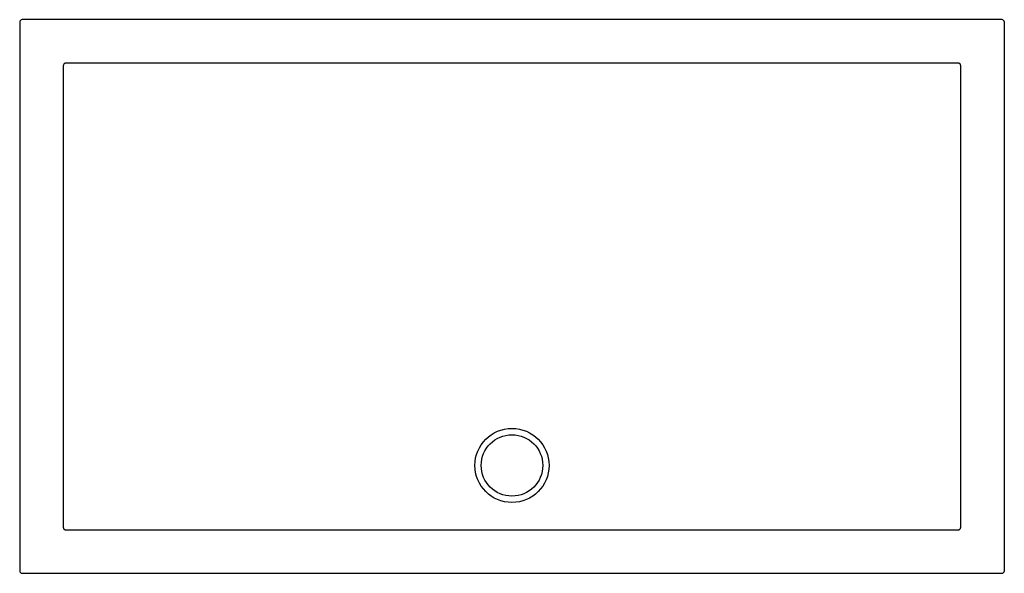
# Model space of a CAD drawing. Header units: millimetres. Extents: x 5147 to 5148.6, y 2645 to 2645.9.
import ezdxf

# ---------------------------------------------------------------- set-up
doc = ezdxf.new("R2010")
doc.units = ezdxf.units.MM
doc.layers.add('SANINDUSA', color=3, linetype='Continuous')

msp = doc.modelspace()

# ---------------------------------------------------------------- linework, layer by layer
at = {"layer": 'SANINDUSA'}
for p, q in [((5147.0003, 2645.8978), (5147.0003, 2645.0046)), ((5148.5976, 2645.9018), (5147.0043, 2645.9018)), ((5148.6016, 2645.0046), (5148.6016, 2645.8978)), ((5147.0043, 2645.0006), (5148.5976, 2645.0006))]:
    msp.add_line(p, q, dxfattribs=at)
at = {"layer": 'SANINDUSA', "flags": 128}
for points in [[(5148.5255, 2645.8308), (5148.5175, 2645.8308), (5148.4855, 2645.8308), (5148.3575, 2645.8308), (5147.8009, 2645.8309)], [(5147.0713, 2645.8258), (5147.0713, 2645.8178), (5147.0713, 2645.7858), (5147.0713, 2645.6578), (5147.0713, 2645.1762)], [(5148.5306, 2645.1762), (5148.5306, 2645.1842), (5148.5306, 2645.2162), (5148.5306, 2645.3442), (5148.5306, 2645.8258)]]:
    msp.add_lwpolyline(points, dxfattribs=at)
at = {"layer": 'SANINDUSA'}
for radius in [0.0603, 0.05]:
    msp.add_circle((5147.8009, 2645.1762), radius, dxfattribs=at)
for centre, major_axis in [((5147.0043, 2645.8978), (-0.00283, 0.00283)), ((5148.5976, 2645.8978), (0.00283, 0.00283)), ((5147.0043, 2645.0046), (-0.00283, -0.00283)), ((5148.5976, 2645.0046), (0.00283, -0.00283))]:
    msp.add_ellipse(centre, major_axis=major_axis, ratio=0.999695, start_param=5.497939, end_param=7.068431, dxfattribs=at)
for points, knots in [([(5147.075, 2645.8308), (5147.0748, 2645.8308), (5147.0745, 2645.8308), (5147.074, 2645.8307), (5147.0738, 2645.8306), (5147.0734, 2645.8305), (5147.0731, 2645.8303), (5147.0727, 2645.8301), (5147.0725, 2645.8299), (5147.072, 2645.8294), (5147.0718, 2645.829), (5147.0715, 2645.8283), (5147.0714, 2645.8281), (5147.0713, 2645.8276), (5147.0713, 2645.8274), (5147.0713, 2645.8271)], [0, 0, 0, 0, 0.125, 0.125, 0.25, 0.25, 0.375, 0.375, 0.5, 0.5, 0.75, 0.75, 0.875, 0.875, 1, 1, 1, 1]), ([(5147.8009, 2645.8309), (5147.7406, 2645.8309), (5147.6802, 2645.8309), (5147.5594, 2645.8309), (5147.499, 2645.8309), (5147.3179, 2645.8309), (5147.1971, 2645.8308), (5147.0764, 2645.8308)], [0, 0, 0, 0, 0.25, 0.25, 0.5, 0.5, 1, 1, 1, 1]), ([(5148.5306, 2645.8271), (5148.5306, 2645.8274), (5148.5306, 2645.8276), (5148.5305, 2645.8281), (5148.5304, 2645.8283), (5148.5302, 2645.8288), (5148.5301, 2645.829), (5148.5298, 2645.8294), (5148.5297, 2645.8296), (5148.5292, 2645.8301), (5148.5288, 2645.8304), (5148.5281, 2645.8306), (5148.5279, 2645.8307), (5148.5274, 2645.8308), (5148.5271, 2645.8308), (5148.5269, 2645.8308)], [0, 0, 0, 0, 0.125, 0.125, 0.25, 0.25, 0.375, 0.375, 0.5, 0.5, 0.75, 0.75, 0.875, 0.875, 1, 1, 1, 1]), ([(5147.0713, 2645.1762), (5147.0713, 2645.172), (5147.0713, 2645.1679), (5147.0713, 2645.1596), (5147.0713, 2645.1554), (5147.0713, 2645.143), (5147.0713, 2645.1347), (5147.0713, 2645.1098), (5147.0713, 2645.0932), (5147.0713, 2645.0766)], [0, 0, 0, 0, 0.125, 0.125, 0.25, 0.25, 0.5, 0.5, 1, 1, 1, 1]), ([(5148.5306, 2645.0766), (5148.5306, 2645.0932), (5148.5306, 2645.1098), (5148.5306, 2645.1347), (5148.5306, 2645.143), (5148.5306, 2645.1554), (5148.5306, 2645.1596), (5148.5306, 2645.1679), (5148.5306, 2645.172), (5148.5306, 2645.1762)], [0, 0, 0, 0, 0.5, 0.5, 0.75, 0.75, 0.875, 0.875, 1, 1, 1, 1]), ([(5147.0713, 2645.0752), (5147.0713, 2645.075), (5147.0713, 2645.0747), (5147.0714, 2645.0743), (5147.0715, 2645.074), (5147.0717, 2645.0736), (5147.0718, 2645.0734), (5147.072, 2645.073), (5147.0722, 2645.0728), (5147.0727, 2645.0723), (5147.0731, 2645.072), (5147.0738, 2645.0717), (5147.074, 2645.0716), (5147.0745, 2645.0715), (5147.0748, 2645.0715), (5147.075, 2645.0715)], [0, 0, 0, 0, 0.125, 0.125, 0.25, 0.25, 0.375, 0.375, 0.5, 0.5, 0.75, 0.75, 0.875, 0.875, 1, 1, 1, 1]), ([(5148.5269, 2645.0715), (5148.5271, 2645.0715), (5148.5274, 2645.0715), (5148.5279, 2645.0716), (5148.5281, 2645.0717), (5148.5285, 2645.0719), (5148.5288, 2645.072), (5148.5292, 2645.0723), (5148.5293, 2645.0724), (5148.5299, 2645.0729), (5148.5301, 2645.0734), (5148.5304, 2645.074), (5148.5305, 2645.0743), (5148.5306, 2645.0747), (5148.5306, 2645.075), (5148.5306, 2645.0752)], [0, 0, 0, 0, 0.125, 0.125, 0.25, 0.25, 0.375, 0.375, 0.5, 0.5, 0.75, 0.75, 0.875, 0.875, 1, 1, 1, 1]), ([(5147.0764, 2645.0715), (5147.1065, 2645.0715), (5147.1367, 2645.0715), (5147.1971, 2645.0715), (5147.2273, 2645.0715), (5147.3179, 2645.0714), (5147.3783, 2645.0714), (5147.4688, 2645.0714), (5147.499, 2645.0714), (5147.5594, 2645.0714), (5147.5896, 2645.0714), (5147.6349, 2645.0714), (5147.65, 2645.0714), (5147.6802, 2645.0714), (5147.6953, 2645.0714), (5147.7179, 2645.0714), (5147.7255, 2645.0714), (5147.7406, 2645.0714), (5147.7481, 2645.0714), (5147.7632, 2645.0714), (5147.7708, 2645.0714), (5147.7858, 2645.0714), (5147.7934, 2645.0714), (5147.8085, 2645.0714), (5147.816, 2645.0714), (5147.8311, 2645.0714), (5147.8387, 2645.0714), (5147.8538, 2645.0714), (5147.8613, 2645.0714), (5147.8764, 2645.0714), (5147.884, 2645.0714), (5147.9066, 2645.0714), (5147.9217, 2645.0714), (5147.9519, 2645.0714), (5147.967, 2645.0714), (5148.0425, 2645.0714), (5148.1029, 2645.0714), (5148.2236, 2645.0714), (5148.284, 2645.0714), (5148.3746, 2645.0715), (5148.4048, 2645.0715), (5148.4651, 2645.0715), (5148.4953, 2645.0715), (5148.5255, 2645.0715)], [0, 0, 0, 0, 0.0625, 0.0625, 0.125, 0.125, 0.25, 0.25, 0.3125, 0.3125, 0.375, 0.375, 0.40625, 0.40625, 0.4375, 0.4375, 0.453125, 0.453125, 0.46875, 0.46875, 0.484375, 0.484375, 0.5, 0.5, 0.515625, 0.515625, 0.53125, 0.53125, 0.546875, 0.546875, 0.5625, 0.5625, 0.59375, 0.59375, 0.625, 0.625, 0.75, 0.75, 0.875, 0.875, 0.9375, 0.9375, 1, 1, 1, 1])]:
    msp.add_open_spline(points, degree=3, knots=knots, dxfattribs=at)
for points in [[(5147.0713, 2645.8271), (5147.0713, 2645.8267), (5147.0713, 2645.8262), (5147.0713, 2645.8258)], [(5147.0764, 2645.8308), (5147.0759, 2645.8308), (5147.0755, 2645.8308), (5147.075, 2645.8308)], [(5148.5269, 2645.8308), (5148.5264, 2645.8308), (5148.526, 2645.8308), (5148.5255, 2645.8308)], [(5148.5306, 2645.8258), (5148.5306, 2645.8262), (5148.5306, 2645.8267), (5148.5306, 2645.8271)], [(5147.0713, 2645.0766), (5147.0713, 2645.0761), (5147.0713, 2645.0757), (5147.0713, 2645.0752)], [(5148.5306, 2645.0752), (5148.5306, 2645.0757), (5148.5306, 2645.0761), (5148.5306, 2645.0766)], [(5147.075, 2645.0715), (5147.0755, 2645.0715), (5147.0759, 2645.0715), (5147.0764, 2645.0715)], [(5148.5255, 2645.0715), (5148.526, 2645.0715), (5148.5264, 2645.0715), (5148.5269, 2645.0715)]]:
    msp.add_open_spline(points, degree=3, dxfattribs=at)

doc.saveas('drawing.dxf')
